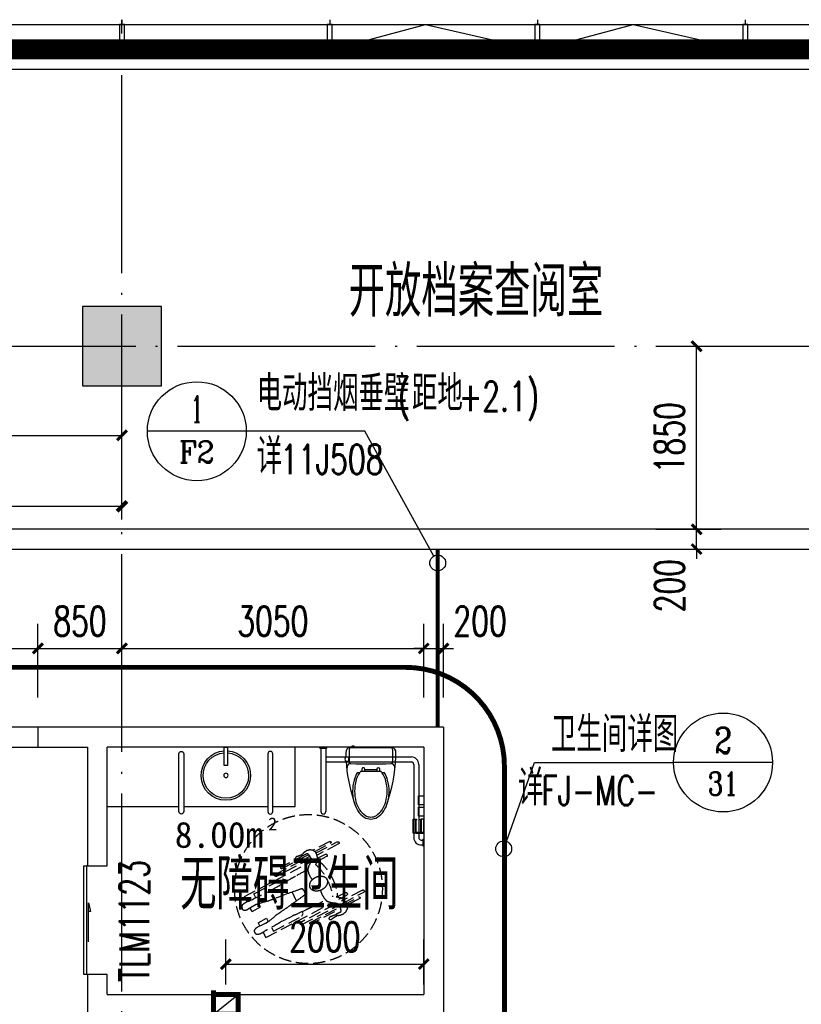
# Model space of a CAD drawing. Extents: x 797781 to 1255204, y 21234 to 1024248.
# Tile 251 of 256: x 937474 to 945375, y 288672 to 298622. Entities that reach past the tile are written whole.
import ezdxf
from ezdxf.enums import TextEntityAlignment as Align

# ---------------------------------------------------------------- set-up
doc = ezdxf.new("R2010")
doc.units = 0
doc.header["$LTSCALE"] = 1000
doc.header["$MEASUREMENT"] = 0
for name, pattern in [('( Hidden )', [0.375, 0.25, -0.125]), ('230303生产综合楼-平面图_t8$0$DOTE', [2.42, 2, -0.2, 0.02, -0.2]), ('230303生产综合楼-平面图_t8$0$HA-TOIL$0$DASH', [0.35, 0.25, -0.1]), ('__DASH', [0.35, 0.25, -0.1])]:
    doc.linetypes.add(name, pattern=pattern)
for name, color, linetype in [('230303生产综合楼-平面图_t8$0$3T_WOOD', 21, 'Continuous'), ('230303生产综合楼-平面图_t8$0$COLUMN', 40, 'Continuous'), ('230303生产综合楼-平面图_t8$0$CURTWALL', 4, 'Continuous'), ('230303生产综合楼-平面图_t8$0$DIM_IDEN', 3, 'Continuous'), ('230303生产综合楼-平面图_t8$0$DOTE', 1, '230303生产综合楼-平面图_t8$0$DOTE'), ('230303生产综合楼-平面图_t8$0$FF-厨卫具-JYZS', 44, 'Continuous'), ('230303生产综合楼-平面图_t8$0$PUB_DIM', 3, 'Continuous'), ('230303生产综合楼-平面图_t8$0$PUB_HATCH', 8, 'Continuous'), ('230303生产综合楼-平面图_t8$0$PUB_TEXT', 7, 'Continuous'), ('230303生产综合楼-平面图_t8$0$WALL', 40, 'Continuous'), ('230303生产综合楼-平面图_t8$0$WINDOW', 4, 'Continuous'), ('230303生产综合楼-平面图_t8$0$WINDOW_TEXT', 7, 'Continuous'), ('230303生产综合楼-平面图_t8$0$条件', 7, 'Continuous'), ('230303生产综合楼-平面图_t8$0$通风', 7, 'Continuous'), ('PUB_DIM', 3, 'Continuous'), ('PUB_HATCH', 8, 'Continuous'), ('PUB_TEXT', 7, 'Continuous'), ('SPACE', 7, 'Continuous'), ('防排烟', 7, 'Continuous')]:
    doc.layers.add(name, color=color, linetype=linetype)
doc.styles.add('230303生产综合楼-平面图_t8$0$_TCH_DIM', font='SIMPLEX', dxfattribs={"bigfont": 'GBCBIG'})
doc.styles.add('230303生产综合楼-平面图_T8$0$_TCH_DIM_T3', font='SIMPLEX', dxfattribs={"width": 0.705882, "bigfont": 'GBCBIG'})
doc.styles.add('230303生产综合楼-平面图_t8$0$_TCH_LABEL', font='COMPLEX', dxfattribs={"bigfont": 'GBCBIG'})
doc.styles.add('230303生产综合楼-平面图_t8$0$_TCH_WINDOW', font='SIMPLEX', dxfattribs={"height": 3.5, "bigfont": 'GBCBIG'})
doc.styles.add('_TCH_DIM_T3', font='SIMPLEX', dxfattribs={"width": 0.705882, "bigfont": 'GBCBIG'})
doc.styles.add('_TCH_SPACE', font='simhei.ttf')
doc.dimstyles.new('230303生产综合楼-平面图_T8$0$_TCH_ARCH&&100', dxfattribs={"dimtxt": 297.5, "dimasz": 100, "dimexe": 250, "dimexo": 300, "dimgap": 126.25, "dimtad": 1, "dimdec": 0, "dimzin": 0, "dimdsep": 46, "dimtxsty": '230303生产综合楼-平面图_T8$0$_TCH_DIM_T3', "dimblk": '230303生产综合楼-平面图_t8$0$_ArchTick', "dimcen": 0.09, "dimclrt": 7, "dimazin": 2, "dimtfac": 1, "dimtdec": 0, "dimtix": 1, "dimtmove": 2, "dimatfit": 3, "dimfxl": 1, "dimtolj": 1, "dimtzin": 0, "dimarcsym": 0})
doc.dimstyles.new('_TCH_ARCH&&100', dxfattribs={"dimtxt": 297.5, "dimasz": 100, "dimexe": 250, "dimexo": 300, "dimgap": 126.25, "dimtad": 1, "dimdec": 0, "dimzin": 0, "dimdsep": 46, "dimtxsty": '_TCH_DIM_T3', "dimblk": 'ARCHTICK', "dimcen": 0.09, "dimclrt": 7, "dimazin": 2, "dimtfac": 1, "dimtdec": 0, "dimtix": 1, "dimtmove": 2, "dimatfit": 3, "dimfxl": 1, "dimtolj": 1, "dimtzin": 0, "dimarcsym": 0})

# ---------------------------------------------------------------- blocks, each defined once
blk = doc.blocks.new('AQ2')
at = {"color": 6, "linetype": '__DASH', "ltscale": 4, "const_width": 200}
blk.add_lwpolyline([(1032885.2, 289423.2), (1032885.2, 292423.2), (1100419.7, 292423.2), (1119335.2, 290462.2)], dxfattribs=at)
blk = doc.blocks.new('_ArchTick')
at = {"color": 0, "linetype": 'ByBlock', "const_width": 0.4}
blk.add_lwpolyline([(-0.5, -0.5), (0.5, 0.5)], dxfattribs=at)
blk = doc.blocks.new('*D6671')
at = {"layer": 'Defpoints', "color": 0, "transparency": 16777216}
for p in [(677859.1, 290646.9), (674074.1, 290213.9), (677859.1, 290213.9)]:
    blk.add_point(p, dxfattribs=at)
at = {"layer": 'PUB_DIM', "color": 0, "lineweight": -2, "transparency": 16777216}
for p, q in [((674074.1, 290513.9), (674074.1, 290896.9)), ((677859.1, 290513.9), (677859.1, 290896.9)), ((674074.1, 290646.9), (677859.1, 290646.9))]:
    blk.add_line(p, q, dxfattribs=at)
at = {"layer": 'PUB_DIM', "color": 0, "lineweight": -2, "transparency": 16777216, "xscale": 100, "yscale": 100, "zscale": 100, "rotation": 180}
blk.add_blockref('_ArchTick', (674074.1, 290646.9), dxfattribs=at)
at = {"layer": 'PUB_DIM', "color": 0, "lineweight": -2, "transparency": 16777216, "xscale": 100, "yscale": 100, "zscale": 100}
blk.add_blockref('_ArchTick', (677859.1, 290646.9), dxfattribs=at)
at = {"layer": 'PUB_DIM', "color": 7, "transparency": 16777216, "insert": (675966.6, 290921.9), "char_height": 297.5, "attachment_point": 5, "style": '_TCH_DIM_T3'}
blk.add_mtext('\\A1;3785', dxfattribs=at)
blk = doc.blocks.new('230303生产综合楼-平面图_t8$0$_ArchTick')
at = {"color": 0, "linetype": 'ByBlock', "const_width": 0.3}
blk.add_lwpolyline([(-0.5, -0.5), (0.5, 0.5)], dxfattribs=at)
blk = doc.blocks.new('*D6465')
at = {"layer": '230303生产综合楼-平面图_t8$0$PUB_DIM', "color": 0, "lineweight": -2, "transparency": 16777216}
for p, q in [((548712.5, 90693.7), (548712.5, 91149.9)), ((550712.6, 90693.6), (550712.6, 91149.9)), ((548712.5, 90899.9), (550712.6, 90899.9))]:
    blk.add_line(p, q, dxfattribs=at)
at = {"layer": 'Defpoints', "color": 0, "transparency": 16777216}
for p in [(550712.6, 90899.9), (548712.5, 90393.7), (550712.6, 90393.6)]:
    blk.add_point(p, dxfattribs=at)
at = {"layer": '230303生产综合楼-平面图_t8$0$PUB_DIM', "color": 0, "lineweight": -2, "transparency": 16777216, "xscale": 100, "yscale": 100, "zscale": 100, "rotation": 180}
blk.add_blockref('230303生产综合楼-平面图_t8$0$_ArchTick', (548712.5, 90899.9), dxfattribs=at)
at = {"layer": '230303生产综合楼-平面图_t8$0$PUB_DIM', "color": 0, "lineweight": -2, "transparency": 16777216, "xscale": 100, "yscale": 100, "zscale": 100}
blk.add_blockref('230303生产综合楼-平面图_t8$0$_ArchTick', (550712.6, 90899.9), dxfattribs=at)
at = {"layer": '230303生产综合楼-平面图_t8$0$PUB_DIM', "color": 7, "transparency": 16777216, "insert": (549712.5, 91174.9), "char_height": 297.5, "attachment_point": 5, "style": '230303生产综合楼-平面图_T8$0$_TCH_DIM_T3'}
blk.add_mtext('\\A1;2000', dxfattribs=at)
blk = doc.blocks.new('230303生产综合楼-平面图_t8$0$HA-TOIL$0$XP-4')
at = {"color": 0, "linetype": 'Continuous'}
blk.add_lwpolyline([(0, -15.6), (0, 15.6), (-178.9, 15.6), (-178.9, -15.6)], close=True, dxfattribs=at)
blk.add_circle((-276, 0), 20.9, dxfattribs=at)
blk.add_arc((-276, 0), 240, 3.71774, 356.28226, dxfattribs=at)
at = {"color": 8}
blk.add_arc((-276, 0), 220.8, 3.87962, 356.12038, dxfattribs=at)
blk = doc.blocks.new('230303生产综合楼-平面图_t8$0$HA-TOIL$0$QBLOCK2006010714293636')
at = {"linetype": 'Continuous'}
for p, q in [((223, 61), (223, -61)), ((-8.1, -171.8), (-8.1, -190.1))]:
    blk.add_line(p, q, dxfattribs=at)
for points in [[(135.5, -249.6, 0.068596), (515.6, -177.5, 0.021224), (550.9, -169.5, 0.079005), (637.7, -130.4, 0.107159), (700.9, -66.1, 0.141682), (720, 0, 0.141682), (700.9, 66.1, 0.107159), (637.7, 130.4, 0.079005), (550.9, 169.5, 0.021224), (515.6, 177.5, 0.087396), (29.6, 251, 0.393046), (0, 200.5), (0, -200.5, 0.393046), (29.6, -251, 0.011298), (93.6, -251.1, 0.022445), (94.2, -256.8, 0.29977), (134.9, -256.1, 0.02582), (135.5, -249.6)], [(0, -200.5, 0.414214), (20, -220.5), (138.8, -220.5, 0.402472), (158.8, -201.3, 0.020129), (158.8, 201.3, 0.402477), (138.8, 220.5), (20, 220.5, 0.414214), (0, 200.5)], [(238, 104.1), (238, -104.1, 0.021211), (251.3, -113.7, 0.079005), (332.3, -150.2, 0.066458), (439, -164.4, 0.066458), (545.7, -150.2, 0.079005), (626.7, -113.7, 0.107159), (684, -55.4, 0.141682), (700, 0, 0.141682), (684, 55.4, 0.107159), (626.7, 113.7, 0.079005), (545.7, 150.2, 0.066458), (439, 164.4, 0.066458), (332.3, 150.2, 0.079005), (251.3, 113.7, 0.021211), (238, 104.1, 0.00325)], [(515.6, 177.5, 0.045171), (439, 184.4, 0.066458), (327.1, 169.5, 0.067126), (252.5, 138), (252.5, 114.5)], [(238, 91), (215.8, 91, 1), (215.8, 61), (238, 61)], [(238, -61), (215.8, -61, 1), (215.8, -91), (238, -91)], [(252.5, -114.5), (252.5, -138, 0.067126), (327.1, -169.5, 0.066458), (439, -184.4, 0.045171), (515.6, -177.5, 0.045171)], [(97.4, -225.5, 0.103637), (93.6, -251.1)], [(135.5, -249.6, 0.097637), (131.6, -225.5)]]:
    blk.add_lwpolyline(points, format="xyb", dxfattribs=at)
for points in [[(0, -195.3), (-8.1, -198.9), (-8.1, -190.1), (-19.9, -190.1), (-19.9, -171.8), (-8.1, -171.8), (-8.1, -162.3), (0, -165.9)], [(97.4, -220.5), (97.4, -225.5), (131.6, -225.5), (131.6, -220.5)]]:
    blk.add_lwpolyline(points, dxfattribs=at)
for centre, start, end in [((216.6, 161.2), 95.49628, 139.93242), ((216.6, -161.2), 220.06758, 264.50372)]:
    blk.add_arc(centre, 83.2, start, end, dxfattribs=at)
blk = doc.blocks.new('230303生产综合楼-平面图_t8$0$HA-TOIL$0$$plan$00002223')
at = {"color": 0, "linetype": '230303生产综合楼-平面图_t8$0$HA-TOIL$0$DASH', "ltscale": 0.5}
for p, q in [((-233.3, 609.7), (-233.3, -149.4)), ((-167.8, 609.7), (-233.3, 609.7)), ((-64.9, 609.7), (-102.9, 609.7)), ((64.9, 609.7), (102.9, 609.7)), ((167.8, 609.7), (233.3, 609.7)), ((233.3, 609.7), (233.3, -149.4)), ((-194.5, 162), (-171.5, 162)), ((-48.2, 162), (0, 162)), ((48.2, 162), (0, 162)), ((194.5, 162), (171.5, 162))]:
    blk.add_line(p, q, dxfattribs=at)
for points in [[(2.3, 45.6, 0.048224), (-28.2, 50.6, 0.271642), (-32.4, 54.8, 0.023736), (-38.4, 84.6, 0.005842), (-56, 206.7, 0.00153), (-74.5, 350.8, -0.003219), (-83.6, 419.3, -0.037963), (-101.8, 503.5, 0.085353), (-106.4, 541.8), (-104, 588), (-101.7, 634.2, -0.078669), (-104.3, 659.2, -0.094718), (-113.5, 678.1, -0.127239), (-120.5, 683.7, -0.081399), (-134, 687.3, -0.161221), (-157, 682.2, -0.196951), (-168.6, 666.6, -0.038886), (-172.7, 643.3, -0.036194), (-173.4, 618, -0.003491), (-172, 593.5, 0.004405), (-171, 574.1, 0.007084), (-165.3, 381.8, 0.012358), (-166.3, 271.4, 0.004327), (-167.7, 238.8, -0.001205), (-173.4, 121.8, -0.005021), (-175.8, 56, -0.003567), (-178.5, -85.4)], [(-2.3, 45.6, -0.048224), (28.2, 50.6, -0.271642), (32.4, 54.8, -0.023736), (38.4, 84.6, -0.005842), (56, 206.7, -0.00153), (74.5, 350.8, 0.003219), (83.6, 419.3, 0.037963), (101.8, 503.5, -0.085353), (106.4, 541.8), (104, 588), (101.7, 634.2, 0.078669), (104.3, 659.2, 0.094718), (113.5, 678.1, 0.127239), (120.5, 683.7, 0.081399), (134, 687.3, 0.161221), (157, 682.2, 0.196951), (168.6, 666.6, 0.038886), (172.7, 643.3, 0.036194), (173.4, 618, 0.003491), (172, 593.5, -0.004405), (171, 574.1, -0.007084), (165.3, 381.8, -0.012358), (166.3, 271.4, -0.004327), (167.7, 238.8, 0.001205), (173.4, 121.8, 0.005021), (175.8, 56, 0.003569), (178.5, -85.5)], [(-263.1, -171.1), (-263.1, 225.7, 0.414214), (-274.6, 237.3), (-276.2, 237.3, 0.414214), (-287.7, 225.7), (-287.7, -173.4, 0.414214)], [(263.1, -171.1), (263.1, 225.7, -0.414214), (274.6, 237.3), (276.2, 237.3, -0.414214), (287.7, 225.7), (287.7, -173.4, -0.414214)], [(-325.2, -127), (-325.2, 142.7, -0.414214), (-318.3, 149.7), (-314.5, 149.7, -0.414214), (-307.6, 142.7)], [(-307.6, 142.7), (-307.6, -170.4, -0.414214)], [(325.2, -127), (325.2, 142.7, 0.414214), (318.3, 149.7), (314.5, 149.7, 0.414214), (307.6, 142.7)], [(307.6, 142.7), (307.6, -170.4, 0.414214)], [(-181.8, -179.1, 0.084795), (-209.5, -211.7, 0.095964), (-242.7, -230, 0.046729), (-276.3, -237.5, 0.077958), (-297.1, -236.9, 0.124044), (-326.4, -223.4, 0.12813), (-345.1, -198.2, 0.081385), (-352.8, -163.8, 0.086016), (-349.1, -130.6, 0.056609), (-342.8, -115.7, -0.070378), (-338, -103.5, -0.184947), (-341.7, -76.3, 0.168837), (-346.7, -46.9, 0.059384), (-342.3, -32, 0.135794), (-338, -26.7, 0.245588), (-327, -25.1, 0.256451), (-319.9, -33, 0.111414), (-319.8, -51, -0.048172), (-324.6, -91.9, -0.014781), (-324.2, -146.6, -0.089733), (-322.3, -155.5, -0.201881), (-317.5, -160.2, -0.05497), (-294.7, -166.5, -0.079478), (-258.4, -166.5, -0.145551), (-240.3, -157.8, -0.091658), (-226.1, -139.1, 0.071131), (-208.8, -114.5, 0.018395), (-183.9, -89.7, 0.058854), (-174.9, -83.3, 0.068622), (-168.5, -80.8, 0.014406), (-136.3, -74, 0.052632), (-104.8, -71.7, 0.042859), (-66.2, -76.3)], [(199.3, -212.1, -0.084795), (229.7, -247.9, -0.095964), (266.1, -268, -0.046729), (303, -276.2, -0.077958), (325.7, -275.6, -0.124044), (358, -260.8, -0.12813), (378.4, -233.1, -0.081385), (386.9, -195.4, -0.086016), (382.8, -159, -0.056609), (375.9, -142.6, 0.070378), (370.7, -129.2, 0.184947), (374.7, -99.4, -0.168837), (380.2, -67.1, -0.059384), (375.4, -50.8, -0.135794), (370.7, -44.9, -0.245588), (358.6, -43.2, -0.256451), (350.8, -51.9, -0.111414), (350.6, -71.7, 0.048172), (356, -116.5, 0.014781), (355.5, -176.5, 0.089733), (353.4, -186.2, 0.201881), (348.1, -191.4, 0.05497), (323.1, -198.3, 0.079478), (283.4, -198.3, 0.145551), (263.5, -188.8, 0.091658), (247.9, -168.3, -0.071131), (228.9, -141.3, -0.018395), (201.6, -114.1, -0.058854), (191.8, -107, -0.068622), (184.7, -104.3, -0.014406), (149.4, -96.9, -0.052632), (114.8, -94.4, -0.042859), (72.5, -99.4)], [(-307.6, -234.1), (-307.6, -414.2, -0.414214), (-314.5, -421.2), (-318.3, -421.2, -0.414214), (-325.2, -414.2), (-325.2, -224.4, -0.414214)], [(-287.7, -238), (-287.7, -479.8, 0.414214), (-276.2, -491.4), (-274.6, -491.4, 0.414214), (-263.1, -479.8)], [(-263.1, -479.8), (-263.1, -235.3, 0.414214)], [(-232.8, -226.2), (-232.8, -314.8, 0.414214), (-221.3, -326.3), (-216.7, -326.3, 0.414214), (-205.1, -314.8), (-205.1, -207.8)], [(232.8, -226.3), (232.8, -314.8, -0.414214), (221.3, -326.3), (216.7, -326.3, -0.414214), (205.1, -314.8), (205.1, -207.9)], [(263.1, -479.8), (263.1, -235.4, -0.414214)], [(287.7, -238), (287.7, -479.8, -0.414214), (276.2, -491.4), (274.6, -491.4, -0.414214), (263.1, -479.8)], [(307.6, -234), (307.6, -414.2, 0.414214), (314.5, -421.2), (318.3, -421.2, 0.414214), (325.2, -414.2), (325.2, -224.3, 0.414214)]]:
    blk.add_lwpolyline(points, format="xyb", dxfattribs=at)
for points in [[(-64.9, 609.7), (-64.9, 512.4), (-101.1, 512.4)], [(64.9, 609.7), (64.9, 512.4), (101.1, 512.4)], [(-169.3, 512.4), (-212.7, 512.4), (-212.7, 186.6), (-194.5, 162)], [(169.3, 512.4), (212.7, 512.4), (212.7, 186.6), (194.5, 162)]]:
    blk.add_lwpolyline(points, dxfattribs=at)
blk.add_lwpolyline([(-71.5, -116.1, -0.074519), (-65.9, -78.6, -0.085133), (-51, -49, -0.10625), (-27, -27.9, -0.128233), (-1.3, -21.2, -0.128233), (24.4, -27.9, -0.10625), (48.3, -49, -0.085133), (63.3, -78.6, -0.074519), (68.9, -116.1, -0.074519), (63.3, -153.5, -0.085133), (48.3, -183.1, -0.10625), (24.4, -204.2, -0.128233), (-1.3, -210.9, -0.128233), (-27, -204.2, -0.10625), (-51, -183.1, -0.085133), (-65.9, -153.5, -0.074519)], format="xyb", close=True, dxfattribs=at)
blk.add_circle((0, 0), 750, dxfattribs=at)
for centre, start, end in [((-15.8, 242.5), 248.50753, 271.99594), ((15.8, 242.5), 268.00406, 291.49247), ((-15.8, 189.5), 245.29694, 271.99594), ((15.8, 189.5), 268.00406, 294.70306)]:
    blk.add_arc(centre, 453, start, end, dxfattribs=at)
blk = doc.blocks.new('230303生产综合楼-平面图_t8$0$2WLGJ')
at = {"layer": '230303生产综合楼-平面图_t8$0$3T_WOOD'}
for points in [[(1065985.2, 98446.2), (1065985.2, 98396.2)], [(1068085.2, 98446.2), (1068085.2, 98396.2)], [(1070185.2, 98446.2), (1070185.2, 98396.2)], [(1072285.2, 98446.2), (1072285.2, 98396.2)]]:
    blk.add_lwpolyline(points, dxfattribs=at)
for points in [[(1065960.2, 98146.2), (1066010.2, 98146.2), (1066010.2, 98396.2), (1065960.2, 98396.2)], [(1068060.2, 98146.2), (1068110.2, 98146.2), (1068110.2, 98396.2), (1068060.2, 98396.2)], [(1070160.2, 98146.2), (1070210.2, 98146.2), (1070210.2, 98396.2), (1070160.2, 98396.2)], [(1072260.2, 98146.2), (1072310.2, 98146.2), (1072310.2, 98396.2), (1072260.2, 98396.2)]]:
    blk.add_lwpolyline(points, close=True, dxfattribs=at)
blk = doc.blocks.new('*D5192')
at = {"layer": '230303生产综合楼-平面图_t8$0$PUB_DIM', "color": 0, "lineweight": -2, "transparency": 16777216}
for p, q in [((944316.6, 293471.6), (944316.6, 293571.6)), ((943906, 293471.6), (944566.6, 293471.6)), ((944316.6, 293271.6), (944316.6, 293471.6)), ((943906, 293271.6), (944566.6, 293271.6)), ((944316.6, 293271.6), (944316.6, 293171.6))]:
    blk.add_line(p, q, dxfattribs=at)
at = {"layer": 'Defpoints', "color": 0, "transparency": 16777216}
for p in [(943606, 293471.6), (944316.6, 293471.6), (943606, 293271.6)]:
    blk.add_point(p, dxfattribs=at)
at = {"layer": '230303生产综合楼-平面图_t8$0$PUB_DIM', "color": 0, "lineweight": -2, "transparency": 16777216, "xscale": 100, "yscale": 100, "zscale": 100}
for p, rotation in [((944316.6, 293471.6), 270), ((944316.6, 293271.6), 90)]:
    blk.add_blockref('230303生产综合楼-平面图_t8$0$_ArchTick', p, dxfattribs=dict(at, rotation=rotation))
at = {"layer": '230303生产综合楼-平面图_t8$0$PUB_DIM', "color": 7, "transparency": 16777216, "insert": (944041.6, 292901.6), "char_height": 297.5, "attachment_point": 5, "rotation": 90, "style": '230303生产综合楼-平面图_T8$0$_TCH_DIM_T3'}
blk.add_mtext('\\A1;200', dxfattribs=at)
blk = doc.blocks.new('*D5193')
at = {"layer": '230303生产综合楼-平面图_t8$0$PUB_DIM', "color": 0, "lineweight": -2, "transparency": 16777216}
for p, q in [((943906, 295321.6), (944566.6, 295321.6)), ((944316.6, 293471.6), (944316.6, 295321.6)), ((943906, 293471.6), (944566.6, 293471.6))]:
    blk.add_line(p, q, dxfattribs=at)
at = {"layer": 'Defpoints', "color": 0, "transparency": 16777216}
for p in [(943606, 295321.6), (944316.6, 295321.6), (943606, 293471.6)]:
    blk.add_point(p, dxfattribs=at)
at = {"layer": '230303生产综合楼-平面图_t8$0$PUB_DIM', "color": 0, "lineweight": -2, "transparency": 16777216, "xscale": 100, "yscale": 100, "zscale": 100}
for p, rotation in [((944316.6, 295321.6), 90), ((944316.6, 293471.6), 270)]:
    blk.add_blockref('230303生产综合楼-平面图_t8$0$_ArchTick', p, dxfattribs=dict(at, rotation=rotation))
at = {"layer": '230303生产综合楼-平面图_t8$0$PUB_DIM', "color": 7, "transparency": 16777216, "insert": (944041.6, 294396.6), "char_height": 297.5, "attachment_point": 5, "rotation": 90, "style": '230303生产综合楼-平面图_T8$0$_TCH_DIM_T3'}
blk.add_mtext('\\A1;1850', dxfattribs=at)
blk = doc.blocks.new('*D5210')
at = {"layer": '230303生产综合楼-平面图_t8$0$PUB_DIM', "color": 0, "lineweight": -2, "transparency": 16777216}
for p, q in [((936158, 291771.6), (936158, 292517.8)), ((937658, 291771.6), (937658, 292517.8)), ((936158, 292267.8), (937658, 292267.8))]:
    blk.add_line(p, q, dxfattribs=at)
at = {"layer": 'Defpoints', "color": 0, "transparency": 16777216}
for p in [(937658, 292267.8), (936158, 291471.6), (937658, 291471.6)]:
    blk.add_point(p, dxfattribs=at)
at = {"layer": '230303生产综合楼-平面图_t8$0$PUB_DIM', "color": 0, "lineweight": -2, "transparency": 16777216, "xscale": 100, "yscale": 100, "zscale": 100, "rotation": 180}
blk.add_blockref('230303生产综合楼-平面图_t8$0$_ArchTick', (936158, 292267.8), dxfattribs=at)
at = {"layer": '230303生产综合楼-平面图_t8$0$PUB_DIM', "color": 0, "lineweight": -2, "transparency": 16777216, "xscale": 100, "yscale": 100, "zscale": 100}
blk.add_blockref('230303生产综合楼-平面图_t8$0$_ArchTick', (937658, 292267.8), dxfattribs=at)
at = {"layer": '230303生产综合楼-平面图_t8$0$PUB_DIM', "color": 7, "transparency": 16777216, "insert": (936908, 292542.8), "char_height": 297.5, "attachment_point": 5, "style": '230303生产综合楼-平面图_T8$0$_TCH_DIM_T3'}
blk.add_mtext('\\A1;1500', dxfattribs=at)
blk = doc.blocks.new('*D5211')
at = {"layer": '230303生产综合楼-平面图_t8$0$PUB_DIM', "color": 0, "lineweight": -2, "transparency": 16777216}
for p, q in [((937658, 291771.6), (937658, 292517.8)), ((938508, 291771.6), (938508, 292517.8)), ((937658, 292267.8), (938508, 292267.8))]:
    blk.add_line(p, q, dxfattribs=at)
at = {"layer": 'Defpoints', "color": 0, "transparency": 16777216}
for p in [(938508, 292267.8), (937658, 291471.6), (938508, 291471.6)]:
    blk.add_point(p, dxfattribs=at)
at = {"layer": '230303生产综合楼-平面图_t8$0$PUB_DIM', "color": 0, "lineweight": -2, "transparency": 16777216, "xscale": 100, "yscale": 100, "zscale": 100, "rotation": 180}
blk.add_blockref('230303生产综合楼-平面图_t8$0$_ArchTick', (937658, 292267.8), dxfattribs=at)
at = {"layer": '230303生产综合楼-平面图_t8$0$PUB_DIM', "color": 0, "lineweight": -2, "transparency": 16777216, "xscale": 100, "yscale": 100, "zscale": 100}
blk.add_blockref('230303生产综合楼-平面图_t8$0$_ArchTick', (938508, 292267.8), dxfattribs=at)
at = {"layer": '230303生产综合楼-平面图_t8$0$PUB_DIM', "color": 7, "transparency": 16777216, "insert": (938083, 292542.8), "char_height": 297.5, "attachment_point": 5, "style": '230303生产综合楼-平面图_T8$0$_TCH_DIM_T3'}
blk.add_mtext('\\A1;850', dxfattribs=at)
blk = doc.blocks.new('*D5212')
at = {"layer": '230303生产综合楼-平面图_t8$0$PUB_DIM', "color": 0, "lineweight": -2, "transparency": 16777216}
for p, q in [((938508, 291771.6), (938508, 292517.8)), ((941558, 291771.6), (941558, 292517.8)), ((938508, 292267.8), (941558, 292267.8))]:
    blk.add_line(p, q, dxfattribs=at)
at = {"layer": 'Defpoints', "color": 0, "transparency": 16777216}
for p in [(941558, 292267.8), (938508, 291471.6), (941558, 291471.6)]:
    blk.add_point(p, dxfattribs=at)
at = {"layer": '230303生产综合楼-平面图_t8$0$PUB_DIM', "color": 0, "lineweight": -2, "transparency": 16777216, "xscale": 100, "yscale": 100, "zscale": 100, "rotation": 180}
blk.add_blockref('230303生产综合楼-平面图_t8$0$_ArchTick', (938508, 292267.8), dxfattribs=at)
at = {"layer": '230303生产综合楼-平面图_t8$0$PUB_DIM', "color": 0, "lineweight": -2, "transparency": 16777216, "xscale": 100, "yscale": 100, "zscale": 100}
blk.add_blockref('230303生产综合楼-平面图_t8$0$_ArchTick', (941558, 292267.8), dxfattribs=at)
at = {"layer": '230303生产综合楼-平面图_t8$0$PUB_DIM', "color": 7, "transparency": 16777216, "insert": (940033, 292542.8), "char_height": 297.5, "attachment_point": 5, "style": '230303生产综合楼-平面图_T8$0$_TCH_DIM_T3'}
blk.add_mtext('\\A1;3050', dxfattribs=at)
blk = doc.blocks.new('*D5213')
at = {"layer": '230303生产综合楼-平面图_t8$0$PUB_DIM', "color": 0, "lineweight": -2, "transparency": 16777216}
for p, q in [((941558, 291771.6), (941558, 292517.8)), ((941758, 291771.6), (941758, 292517.8)), ((941558, 292267.8), (941458, 292267.8)), ((941558, 292267.8), (941758, 292267.8)), ((941758, 292267.8), (941858, 292267.8))]:
    blk.add_line(p, q, dxfattribs=at)
at = {"layer": 'Defpoints', "color": 0, "transparency": 16777216}
for p in [(941758, 292267.8), (941558, 291471.6), (941758, 291471.6)]:
    blk.add_point(p, dxfattribs=at)
at = {"layer": '230303生产综合楼-平面图_t8$0$PUB_DIM', "color": 0, "lineweight": -2, "transparency": 16777216, "xscale": 100, "yscale": 100, "zscale": 100}
blk.add_blockref('230303生产综合楼-平面图_t8$0$_ArchTick', (941558, 292267.8), dxfattribs=at)
at = {"layer": '230303生产综合楼-平面图_t8$0$PUB_DIM', "color": 0, "lineweight": -2, "transparency": 16777216, "xscale": 100, "yscale": 100, "zscale": 100, "rotation": 180}
blk.add_blockref('230303生产综合楼-平面图_t8$0$_ArchTick', (941758, 292267.8), dxfattribs=at)
at = {"layer": '230303生产综合楼-平面图_t8$0$PUB_DIM', "color": 7, "transparency": 16777216, "insert": (942128, 292542.8), "char_height": 297.5, "attachment_point": 5, "style": '230303生产综合楼-平面图_T8$0$_TCH_DIM_T3'}
blk.add_mtext('\\A1;200', dxfattribs=at)
blk = doc.blocks.new('*D5215')
at = {"layer": '230303生产综合楼-平面图_t8$0$PUB_DIM', "color": 0, "lineweight": -2, "transparency": 16777216}
for p, q in [((935058, 293871.6), (935058, 294671.2)), ((938508, 293871.6), (938508, 294671.2)), ((935058, 294421.2), (938508, 294421.2))]:
    blk.add_line(p, q, dxfattribs=at)
at = {"layer": 'Defpoints', "color": 0, "transparency": 16777216}
for p in [(938508, 294421.2), (935058, 293571.6), (938508, 293571.6)]:
    blk.add_point(p, dxfattribs=at)
at = {"layer": '230303生产综合楼-平面图_t8$0$PUB_DIM', "color": 0, "lineweight": -2, "transparency": 16777216, "xscale": 100, "yscale": 100, "zscale": 100, "rotation": 180}
blk.add_blockref('230303生产综合楼-平面图_t8$0$_ArchTick', (935058, 294421.2), dxfattribs=at)
at = {"layer": '230303生产综合楼-平面图_t8$0$PUB_DIM', "color": 0, "lineweight": -2, "transparency": 16777216, "xscale": 100, "yscale": 100, "zscale": 100}
blk.add_blockref('230303生产综合楼-平面图_t8$0$_ArchTick', (938508, 294421.2), dxfattribs=at)
at = {"layer": '230303生产综合楼-平面图_t8$0$PUB_DIM', "color": 7, "transparency": 16777216, "insert": (936783, 294696.2), "char_height": 297.5, "attachment_point": 5, "style": '230303生产综合楼-平面图_T8$0$_TCH_DIM_T3'}
blk.add_mtext('\\A1;3450', dxfattribs=at)
blk = doc.blocks.new('230303生产综合楼-平面图_t8$0$$DorLib2D$00000129')
at = {"color": 0, "linetype": 'Continuous'}
for p, q in [((-0.5, 0.545), (-0.5, 0.6866)), ((-0.5, 0.6866), (0.5, 0.6866)), ((0.5, 0.6866), (0.5, 0.545)), ((0.5, 0.545), (-0.5, 0.545)), ((-0.5, 0.5), (-0.5, 0.545)), ((0.5, 0.5), (0.5, 0.545)), ((-0.2, 0.4375), (0.1584, 0.4375)), ((0.1584, 0.4375), (0.0804, 0.3408)), ((0.0804, 0.3408), (0.0804, 0.4375))]:
    blk.add_line(p, q, dxfattribs=at)
blk = doc.blocks.new('_FZH')
blk.add_lwpolyline([(-0.5, -0.5), (0.5, -0.5), (0.5, 0.5), (-0.5, 0.5)], close=True)
at = {"layer": 'PUB_HATCH'}
blk.add_solid([(-0.5, -0.5), (0.5, -0.5), (-0.5, 0.5), (0.5, 0.5)], dxfattribs=at)
blk = doc.blocks.new('2FND22')
at = {"layer": 'PUB_DIM'}
dim = blk.add_aligned_dim(p1=(674074.1, 290213.9), p2=(677859.1, 290213.9), distance=433, dimstyle='_TCH_ARCH&&100', dxfattribs=at)
dim.commit()
dim.dimension.update_dxf_attribs({"geometry": '*D6671', "text_midpoint": (675966.6, 290921.9)})
blk = doc.blocks.new('230303生产综合楼-平面图_t8$0$2FNTD')
at = {"layer": '230303生产综合楼-平面图_t8$0$条件', "color": 6}
blk.add_lwpolyline([(548587.5, 90393.7), (548837.5, 90593.7)], dxfattribs=at)
at = {"layer": '230303生产综合楼-平面图_t8$0$通风', "color": 6, "const_width": 50}
blk.add_lwpolyline([(548587.5, 90593.7), (548837.5, 90593.7), (548837.5, 90393.7), (548587.5, 90393.7), (548587.5, 90635.6)], dxfattribs=at)
at = {"layer": '230303生产综合楼-平面图_t8$0$PUB_DIM'}
dim = blk.add_aligned_dim(p1=(548712.5, 90393.7), p2=(550712.6, 90393.6), distance=506.3, dimstyle='230303生产综合楼-平面图_T8$0$_TCH_ARCH&&100', dxfattribs=at)
dim.commit()
dim.dimension.update_dxf_attribs({"geometry": '*D6465', "text_midpoint": (549712.5, 91174.9)})

msp = doc.modelspace()

# ---------------------------------------------------------------- linework, layer by layer
at = {"color": 6, "const_width": 50}
msp.add_lwpolyline([(933873.9, 283076.8, 0.414214), (934873.9, 282076.8), (941373.9, 282076.8, 0.414214), (942373.9, 283076.8), (942373.9, 291076.8, 0.414214), (941373.9, 292076.8), (934873.9, 292076.8, 0.414214), (933873.9, 291076.8)], format="xyb", close=True, dxfattribs=at)
at = {"layer": '230303生产综合楼-平面图_t8$0$CURTWALL'}
for points in [[(895908, 298571.6), (963705.4, 298571.6), (989508, 295896.6), (989508, 268971.6), (921710.6, 268971.6), (895908, 271646.5)], [(896158, 298321.6), (963692.5, 298321.6), (989258, 295671.2), (989258, 269221.6), (921723.5, 269221.6), (896158, 271872)]]:
    msp.add_lwpolyline(points, close=True, dxfattribs=at)
for points in [[(940633, 298321.6), (941574.8, 298571.6), (942683, 298321.6)], [(942733, 298321.6), (943674.8, 298571.6), (944783, 298321.6)]]:
    msp.add_lwpolyline(points, dxfattribs=at)
at = {"layer": '230303生产综合楼-平面图_t8$0$DIM_IDEN'}
for p, q in [((939764.2, 294462.8), (938764.2, 294462.8)), ((940962.5, 294462.8), (939764.2, 294462.8)), ((941660.8, 293201.8), (940962.5, 294462.8)), ((942393.6, 290317.6), (942676.6, 291115.2)), ((942676.6, 291115.2), (944084.6, 291115.2)), ((945084.6, 291115.2), (944084.6, 291115.2))]:
    msp.add_line(p, q, dxfattribs=at)
for centre, radius in [((939264.2, 294462.8), 500), ((941699.6, 293131.7), 80), ((944584.6, 291115.2), 500), ((942366.8, 290242.2), 80)]:
    msp.add_circle(centre, radius, dxfattribs=at)
at = {"layer": '230303生产综合楼-平面图_t8$0$DOTE'}
for p, q in [((938508, 267021.6), (938508, 298621.6)), ((895508, 295321.6), (989908, 295321.6))]:
    msp.add_line(p, q, dxfattribs=at)
at = {"layer": '230303生产综合楼-平面图_t8$0$FF-厨卫具-JYZS'}
for p, q in [((940257.9, 290671.6), (940257.9, 291271.6)), ((940508.1, 291261.5), (940508.1, 291271.5)), ((940508.1, 291261.5), (940578.1, 291261.6)), ((940518.1, 291261.5), (940518.1, 290619.1)), ((940568.1, 291261.5), (940568.1, 290619.1)), ((940578.1, 291261.6), (940578.1, 291271.6)), ((940568.1, 291171.5), (941433, 291171.5)), ((940568.1, 291121.5), (941433, 291121.5)), ((941458, 291096.5), (941458, 290356.5)), ((941508, 291096.5), (941508, 290356.5)), ((938358, 290671.6), (939083, 290671.6)), ((939133, 290671.6), (939983, 290671.6)), ((940033, 290671.6), (940257.9, 290671.6)), ((941480, 290531.4, 0), (941480, 290409.4, 0)), ((941480, 290531.4, 0), (941480, 290409.4, 0)), ((941525, 290531.4, 0), (941525, 290409.4, 0)), ((941525, 290531.4, 0), (941525, 290409.4, 0)), ((941533, 290331.5), (941548.1, 290331.5)), ((941533, 290281.5), (941548, 290281.5)), ((941548, 290341.5), (941558, 290341.5)), ((941548, 290341.5), (941548, 290271.5)), ((941548, 290271.5), (941558.1, 290271.5))]:
    msp.add_line(p, q, dxfattribs=at)
for points in [[(939133, 291202.5), (939133, 290619.1, -1), (939083, 290619.1), (939083, 291202.5, -1), (939133, 291202.5)], [(939983, 291202.5), (939983, 290619.1, 1), (940033, 290619.1), (940033, 291202.5, 1), (939983, 291202.5)]]:
    msp.add_lwpolyline(points, format="xyb", dxfattribs=at)
at = {"layer": '230303生产综合楼-平面图_t8$0$FF-厨卫具-JYZS', "elevation": 0}
for points in [[(941507, 290779.1), (941558, 290779.1), (941558, 290686.8), (941507, 290686.8)], [(941507, 290664.8), (941558, 290664.8), (941558, 290572.8), (941507, 290572.8)], [(941480, 290399.4), (941450, 290399.4), (941450, 290541.4), (941480, 290541.4), (941480, 290531.4), (941475, 290531.4), (941475, 290409.4), (941480, 290409.4)], [(941480, 290531.4), (941480, 290541.4), (941485, 290541.4), (941485, 290531.4)], [(941525, 290531.4), (941525, 290541.4), (941530, 290541.4), (941530, 290531.4)], [(941558, 290409.4), (941558, 290541.4), (941533, 290541.4), (941533, 290409.4)], [(941480, 290409.4), (941480, 290399.4), (941558, 290399.4), (941558, 290409.4)]]:
    msp.add_lwpolyline(points, close=True, dxfattribs=at)
at = {"layer": '230303生产综合楼-平面图_t8$0$FF-厨卫具-JYZS'}
for centre, radius, start, end in [((941433, 291096.5), 75, 0, 90), ((941433, 291096.5), 25, 0, 90), ((940543.1, 290619.1), 25, 180, 0), ((941533, 290356.5), 75, 180, 270), ((941533, 290356.5), 25, 180, 270)]:
    msp.add_arc(centre, radius, start, end, dxfattribs=at)
at = {"layer": '230303生产综合楼-平面图_t8$0$PUB_HATCH', "color": 8}
msp.add_lwpolyline([(896358, 286950.1), (896358, 298121.6), (963682.2, 298121.6), (989058, 295490.8), (989058, 284821.6)], dxfattribs=at)
at = {"layer": '230303生产综合楼-平面图_t8$0$WALL'}
for p, q in [((950358, 293471.6), (935058, 293471.6)), ((935058, 293271.6), (950358, 293271.6)), ((938158, 291471.6), (937658, 291471.6)), ((937658, 291471.6), (937658, 291271.6)), ((938158, 291471.5), (938158, 291471.6)), ((938358, 291471.5), (938158, 291471.5)), ((941758, 291471.6), (938358, 291471.6)), ((938358, 291471.5), (938358, 291471.6)), ((941758, 291471.6), (941758, 288771.5)), ((937658, 291271.6), (938158, 291271.6)), ((938158, 291271.6), (938158, 290071.5)), ((938358, 290071.5), (938358, 291271.6)), ((941558, 291271.6), (938358, 291271.6)), ((941558, 291271.6), (941558, 288771.5)), ((938158, 290071.5), (938358, 290071.5)), ((938358, 288971.5), (938158, 288971.5)), ((938158, 288971.5), (938158, 288771.5)), ((938358, 288771.5), (938358, 288971.5)), ((938158, 288771.5), (938158, 288471.6)), ((938358, 288771.5), (941558, 288771.5)), ((941758, 288771.5), (941758, 286321.6))]:
    msp.add_line(p, q, dxfattribs=at)
at = {"layer": '230303生产综合楼-平面图_t8$0$WINDOW'}
for p, q in [((937658, 291471.6), (936158, 291471.6)), ((936158, 291271.6), (937658, 291271.6))]:
    msp.add_line(p, q, dxfattribs=at)
at = {"layer": '防排烟', "color": 1, "linetype": '( Hidden )', "const_width": 40}
msp.add_lwpolyline([(941699.6, 291471.6), (941699.6, 293271.6)], dxfattribs=at)

# ---------------------------------------------------------------- block references
for name, p in [('AQ2', (-136727.2, 5898.4)), ('230303生产综合楼-平面图_t8$0$2WLGJ', (-127477.2, 200175.3)), ('230303生产综合楼-平面图_t8$0$2FNTD', (390845.4, 198177.9)), ('2FND22', (260648.9, 3057.7))]:
    msp.add_blockref(name, p)
at = {"layer": '230303生产综合楼-平面图_t8$0$COLUMN', "xscale": 800, "yscale": 800, "zscale": 800, "rotation": 270}
msp.add_blockref('_FZH', (938508, 295321.6), dxfattribs=at)
at = {"layer": '230303生产综合楼-平面图_t8$0$FF-厨卫具-JYZS', "extrusion": (0, 0, -1), "xscale": 1.041666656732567, "yscale": 1.041666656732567, "zscale": -1.041666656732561, "rotation": 90}
msp.add_blockref('230303生产综合楼-平面图_t8$0$HA-TOIL$0$XP-4', (-939558, 291271.6), dxfattribs=at)
at = {"layer": '230303生产综合楼-平面图_t8$0$FF-厨卫具-JYZS', "rotation": 269.9988533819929}
msp.add_blockref('230303生产综合楼-平面图_t8$0$HA-TOIL$0$QBLOCK2006010714293636', (941023.7, 291263.4, 0), dxfattribs=at)
at = {"layer": '230303生产综合楼-平面图_t8$0$FF-厨卫具-JYZS', "extrusion": (0, 0, -1), "zscale": -1, "rotation": 242.3599754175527}
msp.add_blockref('230303生产综合楼-平面图_t8$0$HA-TOIL$0$$plan$00002223', (-940393.2, 289836.3, 0), dxfattribs=at)
at = {"layer": '230303生产综合楼-平面图_t8$0$WINDOW'}
ref = msp.add_blockref('230303生产综合楼-平面图_t8$0$$DorLib2D$00000129', (938258, 289521.5), dxfattribs=dict(at, xscale=-1100, yscale=-200, zscale=200, rotation=270))
ref.add_attrib('A', 'TLM1123', (938781.7, 288896.5), dxfattribs={"layer": '230303生产综合楼-平面图_t8$0$WINDOW_TEXT', "ltscale": 2, "height": 297.5, "rotation": 90, "style": '230303生产综合楼-平面图_t8$0$_TCH_WINDOW', "width": 0.705882})

# ---------------------------------------------------------------- texts
at = {"layer": '230303生产综合楼-平面图_t8$0$PUB_TEXT', "style": '230303生产综合楼-平面图_t8$0$_TCH_DIM'}
for s, p in [('开放档案查阅室', (940798.9, 295620.1)), ('无障碍卫生间', (939096.6, 289628.1))]:
    msp.add_text(s, height=510.64, dxfattribs=at).set_placement(p)
at = {"layer": 'PUB_TEXT', "style": '230303生产综合楼-平面图_t8$0$_TCH_DIM'}
for s, height, p in [('电动挡烟垂壁', 357.45, (939869.2, 294666.9)), ('距地', 357.45, (941439, 294666.9)), ('详', 357.4, (939869.2, 294030.1)), ('卫生间详图', 357.45, (942844, 291220.2)), ('详', 357.4, (942511.3, 290682.6))]:
    msp.add_text(s, height=height, dxfattribs=at).set_placement(p)
at = {"layer": 'PUB_TEXT', "style": '230303生产综合楼-平面图_t8$0$_TCH_DIM', "width": 0.705882}
for s, p in [('(', (941299, 294666.9)), ('+2.1)', (941915.6, 294666.9)), ('11J508', (940107.5, 294030.1)), ('FJ-MC-', (942749.6, 290682.6))]:
    msp.add_text(s, height=297.5, dxfattribs=at).set_placement(p)
at = {"layer": 'PUB_TEXT', "style": '230303生产综合楼-平面图_t8$0$_TCH_LABEL'}
for s, height, p, p2 in [('1', 267.7, (939206.9, 294554.4), (939321.6, 294554.4)), ('F2', 219.66, (939086.4, 294144.1), (939442, 294144.1)), ('2', 261, (944497.6, 291207.8), (944671.6, 291207.8)), ('31', 233.24, (944429.1, 290785.2), (944740.1, 290785.2))]:
    msp.add_text(s, height=height, dxfattribs=at).set_placement(p, p2, align=Align.FIT)
at = {"layer": 'SPACE', "style": '_TCH_SPACE'}
for s, height, p in [('2', 131.4, (939986.6, 290428.3)), ('8.00m', 262.87, (939041.5, 290253.3))]:
    msp.add_text(s, height=height, dxfattribs=at).set_placement(p)

# ---------------------------------------------------------------- dimensions: what is measured, and where the dimension line sits
at = {"layer": '230303生产综合楼-平面图_t8$0$PUB_DIM'}
for p1, p2, distance, picture, middle in [((943606, 293471.6), (943606, 295321.6), -710.5, '*D5193', (944041.6, 294396.6)), ((935058, 293571.6), (938508, 293571.6), 849.7, '*D5215', (936783, 294696.2)), ((936158, 291471.6), (937658, 291471.6), 796.2, '*D5210', (936908, 292542.8)), ((937658, 291471.6), (938508, 291471.6), 796.2, '*D5211', (938083, 292542.8)), ((938508, 291471.6), (941558, 291471.6), 796.2, '*D5212', (940033, 292542.8))]:
    dim = msp.add_aligned_dim(p1=p1, p2=p2, distance=distance, dimstyle='230303生产综合楼-平面图_T8$0$_TCH_ARCH&&100', dxfattribs=at)
    dim.commit()
    dim.dimension.update_dxf_attribs({"geometry": picture, "text_midpoint": middle})
for base, p1, p2, angle, picture, middle in [((944316.6, 293471.6), (943606, 293271.6), (943606, 293471.6), 90, '*D5192', (944041.6, 292901.6)), ((941758, 292267.8), (941558, 291471.6), (941758, 291471.6), 0, '*D5213', (942128, 292542.8))]:
    dim = msp.add_linear_dim(base=base, p1=p1, p2=p2, angle=angle, dimstyle='230303生产综合楼-平面图_T8$0$_TCH_ARCH&&100', dxfattribs=at)
    dim.commit()
    dim.dimension.update_dxf_attribs({"geometry": picture, "text_midpoint": middle, "dimtype": 161})

doc.saveas('drawing.dxf')
